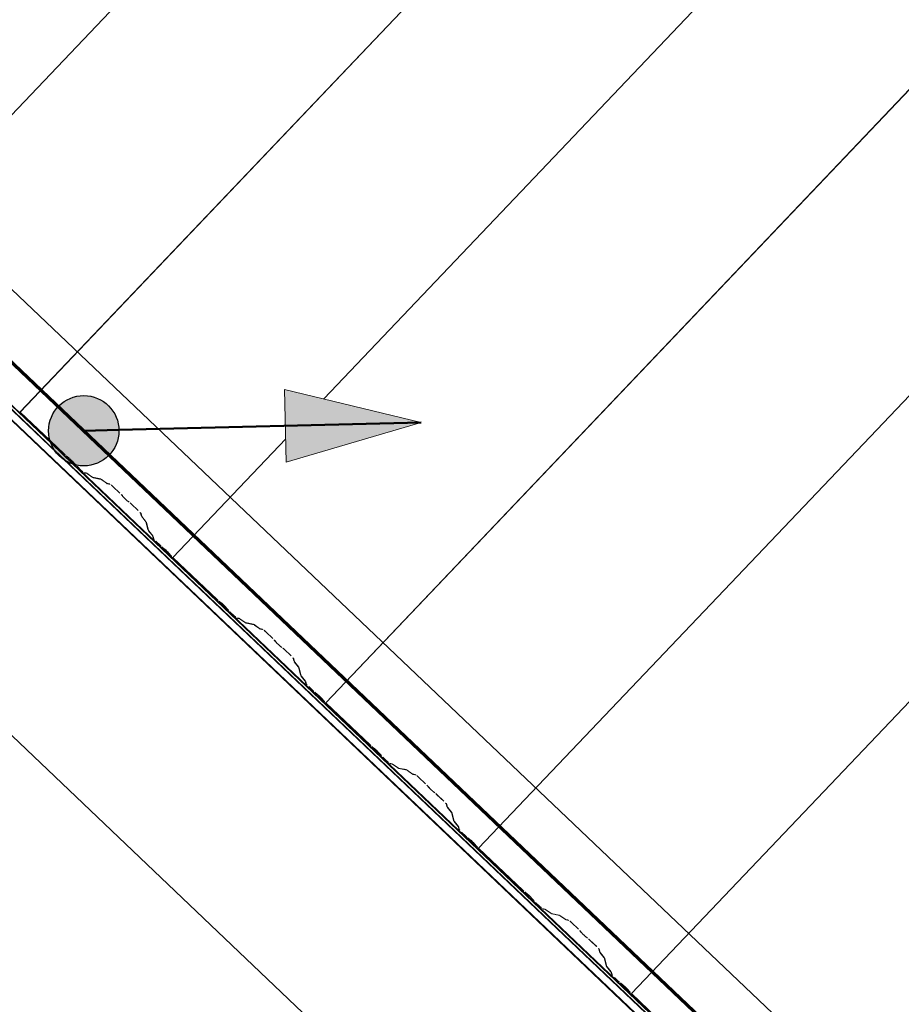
# Model space of a CAD drawing. Header units: metres. Extents: x 32343131.6 to 32343183.7, y 5699223.3 to 5699275.1.
# Tile 113 of 190: x 32343164.2 to 32343165.7, y 5699225.8 to 5699227.6. Entities that reach past the tile are written whole.
import ezdxf

# ---------------------------------------------------------------- set-up
doc = ezdxf.new("R2010")
doc.units = ezdxf.units.M
for name, color, linetype, lineweight in [('0-1', 7, 'Continuous', 5), ('A-ANNO-DIMS', 7, 'Continuous', 9), ('A-ANNO-DIMS-50', 7, 'Continuous', 9), ('A-DETL-GENF', 7, 'Continuous', 18)]:
    doc.layers.add(name, color=color, linetype=linetype, lineweight=lineweight)
for name, color, linetype, lineweight, true_color in [('A-DETL-GENF-3', 5, 'Continuous', 18, 0x0000ff), ('A-DETL-GENF-4', 5, 'Continuous', 50, 0x0000ff), ('A-ROOF-1', 7, 'Continuous', 5, 0xcccccc), ('E-POWR-CNDT-1', 5, 'Continuous', 70, 0x0000ff), ('G-IMPT-1', 5, 'Continuous', 25, 0x0000ff), ('S-BEAM-1', 7, 'Continuous', 5, 0xcccccc)]:
    doc.layers.add(name, color=color, linetype=linetype, lineweight=lineweight, true_color=true_color)
doc.styles.add('Arial', font='arial.ttf', dxfattribs={"height": 0.15})
doc.dimstyles.new('Blitzschutz', dxfattribs={"dimscale": 0.3048, "dimtxt": 0.153039, "dimasz": 0.492126, "dimexe": 0.393701, "dimexo": 0.0625, "dimgap": 0.287073, "dimtad": 1, "dimlfac": 100, "dimrnd": 0.01, "dimdsep": 46, "dimtxsty": 'Arial', "dimblk1": 'OBLIQUE', "dimblk2": 'OBLIQUE', "dimsah": 1, "dimcen": 0.09, "dimdle": 0.393701, "dimadec": 0, "dimazin": 0, "dimtfac": 1, "dimtdec": 4, "dimtix": 1, "dimtmove": 0, "dimatfit": 3, "dimfxl": 0.393701, "dimfxlon": 1, "dimtvp": 1, "dimtfill": 1, "dimtolj": 1, "dimtzin": 0, "dimarcsym": 2})

# ---------------------------------------------------------------- blocks, each defined once
blk = doc.blocks.new('Ortgang Hochpunkt - Ortgang Hochpunkt-3544340-TGA_190_LP5_GR_DA-TGA-01_G_')
at = {"layer": 'A-ROOF-1'}
for p, q in [((89.4753, -25.0355), (54.6993, 8.0497)), ((89.3588, -25.1579), (54.5828, 7.9273)), ((54.5837, 7.9281), (89.3597, -25.1571)), ((89.4753, -25.0355), (54.8986, 7.8602)), ((86.4503, -22.3717), (80.6667, -16.8693)), ((86.4469, -22.3674), (80.6711, -16.8725)), ((86.4407, -22.3554), (80.6826, -16.8773)), ((86.4397, -22.3532), (80.6848, -16.8781)), ((86.4804, -22.392), (86.4397, -22.3532)), ((86.4782, -22.3911), (86.4407, -22.3554)), ((86.4659, -22.3855), (86.4469, -22.3674)), ((86.4569, -22.3779), (86.4503, -22.3717)), ((86.4615, -22.3823), (86.4572, -22.3782)), ((89.3684, -25.1479), (86.4615, -22.3823)), ((89.3689, -25.1474), (86.4659, -22.3855)), ((89.3719, -25.1441), (86.4782, -22.3911)), ((89.3726, -25.1435), (86.4804, -22.392))]:
    blk.add_line(p, q, dxfattribs=at)
blk = doc.blocks.new('ARC_190_LPX_FM_Stellplätze_rvt-1-TGA_190_LP5_GR_DA-TGA-01_G_')
at = {"layer": 'S-BEAM-1'}
for p, q in [((32343163.8805, 5699227.1447), (32343172.1428, 5699235.8292)), ((32343163.8805, 5699227.1447), (32343172.1428, 5699235.8292)), ((32343163.8806, 5699227.1448), (32343172.1429, 5699235.8293)), ((32343163.8806, 5699227.1448), (32343172.1429, 5699235.8293)), ((32343164.1522, 5699226.8862), (32343172.4145, 5699235.5707)), ((32343164.1522, 5699226.8862), (32343172.4145, 5699235.5707)), ((32343164.1523, 5699226.8863), (32343172.4146, 5699235.5708)), ((32343164.1523, 5699226.8863), (32343172.4146, 5699235.5708)), ((32343164.6923, 5699226.9098), (32343172.6863, 5699235.3123)), ((32343164.6923, 5699226.9098), (32343172.6863, 5699235.3123)), ((32343164.6923, 5699226.9098), (32343172.6862, 5699235.3122)), ((32343164.6923, 5699226.9098), (32343172.6862, 5699235.3122)), ((32343164.6956, 5699226.3692), (32343172.9579, 5699235.0538)), ((32343164.6956, 5699226.3692), (32343172.9579, 5699235.0538)), ((32343164.6957, 5699226.3693), (32343172.958, 5699235.0539)), ((32343164.6957, 5699226.3693), (32343172.958, 5699235.0539)), ((32343164.9673, 5699226.1108), (32343173.2296, 5699234.7953)), ((32343164.9673, 5699226.1108), (32343173.2296, 5699234.7953)), ((32343164.9674, 5699226.1109), (32343173.2296, 5699234.7954)), ((32343164.9674, 5699226.1109), (32343173.2296, 5699234.7954)), ((32343165.239, 5699225.8523), (32343173.5012, 5699234.5368)), ((32343165.239, 5699225.8523), (32343173.5012, 5699234.5368)), ((32343165.2391, 5699225.8524), (32343173.5013, 5699234.5369)), ((32343165.2391, 5699225.8524), (32343173.5013, 5699234.5369)), ((32343164.1523, 5699226.8863), (32343164.1522, 5699226.8862)), ((32343164.1522, 5699226.8862), (32343164.1523, 5699226.8863)), ((32343164.1522, 5699226.8862), (32343164.2056, 5699226.8354)), ((32343164.2056, 5699226.8356), (32343164.1523, 5699226.8863)), ((32343164.2311, 5699226.8113), (32343164.2056, 5699226.8356)), ((32343164.2056, 5699226.8354), (32343164.231, 5699226.8112)), ((32343164.4239, 5699226.6277), (32343164.6246, 5699226.8387)), ((32343164.4239, 5699226.6277), (32343164.6246, 5699226.8387)), ((32343164.424, 5699226.6278), (32343164.6246, 5699226.8387)), ((32343164.424, 5699226.6278), (32343164.6246, 5699226.8387)), ((32343164.2391, 5699226.8047), (32343164.2343, 5699226.8085)), ((32343164.235, 5699226.8077), (32343164.2398, 5699226.8039)), ((32343164.2459, 5699226.7981), (32343164.2499, 5699226.7935)), ((32343164.2508, 5699226.7928), (32343164.2467, 5699226.7974)), ((32343164.2536, 5699226.7897), (32343164.2612, 5699226.7826)), ((32343164.2612, 5699226.7826), (32343164.2537, 5699226.7898)), ((32343164.2703, 5699226.778), (32343164.2659, 5699226.7789)), ((32343164.2669, 5699226.7778), (32343164.2714, 5699226.7769)), ((32343164.2805, 5699226.7707), (32343164.2713, 5699226.7774)), ((32343164.2722, 5699226.7765), (32343164.2814, 5699226.7698)), ((32343164.2958, 5699226.7673), (32343164.2813, 5699226.7703)), ((32343164.2824, 5699226.7692), (32343164.2968, 5699226.7663)), ((32343164.306, 5699226.7601), (32343164.2968, 5699226.7668)), ((32343164.2976, 5699226.7658), (32343164.3069, 5699226.7592)), ((32343164.3117, 5699226.7586), (32343164.3068, 5699226.7596)), ((32343164.3078, 5699226.7586), (32343164.3128, 5699226.7576)), ((32343164.3174, 5699226.7538), (32343164.3297, 5699226.7421)), ((32343164.3298, 5699226.7422), (32343164.3175, 5699226.7539)), ((32343164.3332, 5699226.7385), (32343164.3349, 5699226.7363)), ((32343164.3359, 5699226.7355), (32343164.3341, 5699226.7377)), ((32343164.3454, 5699226.727), (32343164.3431, 5699226.7287)), ((32343164.3439, 5699226.7278), (32343164.3462, 5699226.7261)), ((32343164.35, 5699226.7229), (32343164.3623, 5699226.7111)), ((32343164.3624, 5699226.7112), (32343164.35, 5699226.7229)), ((32343164.3663, 5699226.7067), (32343164.3675, 5699226.7018)), ((32343164.3686, 5699226.7008), (32343164.3674, 5699226.7057)), ((32343164.3681, 5699226.7009), (32343164.3753, 5699226.692)), ((32343164.3762, 5699226.6912), (32343164.3691, 5699226.7)), ((32343164.3758, 5699226.6912), (32343164.3794, 5699226.6769)), ((32343164.3805, 5699226.6759), (32343164.3769, 5699226.6902)), ((32343164.38, 5699226.6759), (32343164.3872, 5699226.6671)), ((32343164.3881, 5699226.6663), (32343164.381, 5699226.6751)), ((32343164.3877, 5699226.6663), (32343164.3888, 5699226.6619)), ((32343164.3899, 5699226.6609), (32343164.3887, 5699226.6653)), ((32343164.3938, 5699226.6564), (32343164.4013, 5699226.6492)), ((32343164.4014, 5699226.6493), (32343164.3939, 5699226.6565)), ((32343164.4093, 5699226.6427), (32343164.4046, 5699226.6465)), ((32343164.4053, 5699226.6457), (32343164.41, 5699226.6419)), ((32343164.4162, 5699226.6361), (32343164.4202, 5699226.6315)), ((32343164.421, 5699226.6308), (32343164.417, 5699226.6354)), ((32343164.424, 5699226.6278), (32343164.4239, 5699226.6277)), ((32343164.4239, 5699226.6277), (32343164.424, 5699226.6278)), ((32343164.4239, 5699226.6277), (32343164.5027, 5699226.5527)), ((32343164.5028, 5699226.5528), (32343164.424, 5699226.6278)), ((32343164.5107, 5699226.5462), (32343164.506, 5699226.55)), ((32343164.5067, 5699226.5492), (32343164.5114, 5699226.5454)), ((32343164.5176, 5699226.5396), (32343164.5216, 5699226.535)), ((32343164.5225, 5699226.5344), (32343164.5184, 5699226.5389)), ((32343164.5253, 5699226.5312), (32343164.5328, 5699226.5241)), ((32343164.5329, 5699226.5242), (32343164.5254, 5699226.5313)), ((32343164.542, 5699226.5195), (32343164.5375, 5699226.5204)), ((32343164.5386, 5699226.5194), (32343164.5431, 5699226.5185)), ((32343164.5522, 5699226.5123), (32343164.543, 5699226.5189)), ((32343164.5439, 5699226.518), (32343164.5531, 5699226.5113)), ((32343164.5675, 5699226.5089), (32343164.553, 5699226.5118)), ((32343164.5541, 5699226.5108), (32343164.5685, 5699226.5078)), ((32343164.5777, 5699226.5016), (32343164.5685, 5699226.5083)), ((32343164.5693, 5699226.5074), (32343164.5785, 5699226.5007)), ((32343164.5834, 5699226.5001), (32343164.5785, 5699226.5012)), ((32343164.5795, 5699226.5001), (32343164.5845, 5699226.4991)), ((32343164.5891, 5699226.4953), (32343164.6014, 5699226.4836)), ((32343164.6015, 5699226.4837), (32343164.5892, 5699226.4954)), ((32343164.6048, 5699226.48), (32343164.6066, 5699226.4778)), ((32343164.6076, 5699226.477), (32343164.6058, 5699226.4792)), ((32343164.617, 5699226.4685), (32343164.6148, 5699226.4702)), ((32343164.6156, 5699226.4693), (32343164.6179, 5699226.4676)), ((32343164.6216, 5699226.4644), (32343164.634, 5699226.4526)), ((32343164.6341, 5699226.4527), (32343164.6217, 5699226.4645)), ((32343164.638, 5699226.4482), (32343164.6392, 5699226.4433)), ((32343164.6403, 5699226.4423), (32343164.639, 5699226.4472)), ((32343164.6398, 5699226.4424), (32343164.6469, 5699226.4335)), ((32343164.6479, 5699226.4327), (32343164.6408, 5699226.4416)), ((32343164.6475, 5699226.4327), (32343164.6511, 5699226.4184)), ((32343164.6522, 5699226.4174), (32343164.6485, 5699226.4317)), ((32343164.6517, 5699226.4175), (32343164.6588, 5699226.4086)), ((32343164.6598, 5699226.4078), (32343164.6527, 5699226.4167)), ((32343164.6593, 5699226.4078), (32343164.6605, 5699226.4034)), ((32343164.6616, 5699226.4024), (32343164.6604, 5699226.4068)), ((32343164.6655, 5699226.3979), (32343164.673, 5699226.3908)), ((32343164.6731, 5699226.3908), (32343164.6656, 5699226.398)), ((32343164.681, 5699226.3842), (32343164.6762, 5699226.388)), ((32343164.6769, 5699226.3872), (32343164.6817, 5699226.3834)), ((32343164.6878, 5699226.3776), (32343164.6919, 5699226.373)), ((32343164.6927, 5699226.3724), (32343164.6887, 5699226.3769)), ((32343164.6957, 5699226.3693), (32343164.6956, 5699226.3692)), ((32343164.6956, 5699226.3692), (32343164.6957, 5699226.3693)), ((32343164.6956, 5699226.3692), (32343164.7744, 5699226.2943)), ((32343164.7745, 5699226.2943), (32343164.6957, 5699226.3693)), ((32343164.7824, 5699226.2877), (32343164.7777, 5699226.2915)), ((32343164.7784, 5699226.2907), (32343164.7831, 5699226.2869)), ((32343164.7893, 5699226.2811), (32343164.7933, 5699226.2765)), ((32343164.7941, 5699226.2759), (32343164.7901, 5699226.2804)), ((32343164.797, 5699226.2727), (32343164.8045, 5699226.2656)), ((32343164.8046, 5699226.2657), (32343164.7971, 5699226.2728)), ((32343164.8137, 5699226.261), (32343164.8092, 5699226.2619)), ((32343164.8103, 5699226.2609), (32343164.8148, 5699226.26)), ((32343164.8239, 5699226.2538), (32343164.8147, 5699226.2604)), ((32343164.8155, 5699226.2595), (32343164.8248, 5699226.2529)), ((32343164.8392, 5699226.2504), (32343164.8247, 5699226.2533)), ((32343164.8258, 5699226.2523), (32343164.8402, 5699226.2493)), ((32343164.8494, 5699226.2431), (32343164.8402, 5699226.2498)), ((32343164.841, 5699226.2489), (32343164.8502, 5699226.2422)), ((32343164.8551, 5699226.2417), (32343164.8502, 5699226.2427)), ((32343164.8512, 5699226.2416), (32343164.8562, 5699226.2406)), ((32343164.8608, 5699226.2369), (32343164.8731, 5699226.2251)), ((32343164.8732, 5699226.2252), (32343164.8609, 5699226.237)), ((32343164.8765, 5699226.2216), (32343164.8783, 5699226.2194)), ((32343164.8793, 5699226.2186), (32343164.8775, 5699226.2208)), ((32343164.8887, 5699226.2101), (32343164.8865, 5699226.2117)), ((32343164.8873, 5699226.2108), (32343164.8896, 5699226.2091)), ((32343164.8933, 5699226.2059), (32343164.9057, 5699226.1942)), ((32343164.9057, 5699226.1943), (32343164.8934, 5699226.206)), ((32343164.9096, 5699226.1897), (32343164.9109, 5699226.1849)), ((32343164.912, 5699226.1839), (32343164.9107, 5699226.1887)), ((32343164.9115, 5699226.1839), (32343164.9186, 5699226.175)), ((32343164.9196, 5699226.1742), (32343164.9125, 5699226.1831)), ((32343164.9191, 5699226.1743), (32343164.9228, 5699226.16)), ((32343164.9239, 5699226.1589), (32343164.9202, 5699226.1733)), ((32343164.9234, 5699226.159), (32343164.9305, 5699226.1501)), ((32343164.9315, 5699226.1493), (32343164.9244, 5699226.1582)), ((32343164.931, 5699226.1494), (32343164.9322, 5699226.145)), ((32343164.9332, 5699226.1439), (32343164.9321, 5699226.1483)), ((32343164.9371, 5699226.1394), (32343164.9447, 5699226.1323)), ((32343164.9448, 5699226.1324), (32343164.9372, 5699226.1395)), ((32343164.9527, 5699226.1258), (32343164.9479, 5699226.1296)), ((32343164.9486, 5699226.1288), (32343164.9534, 5699226.125)), ((32343164.9595, 5699226.1191), (32343164.9636, 5699226.1146)), ((32343164.9644, 5699226.1139), (32343164.9604, 5699226.1185)), ((32343164.9674, 5699226.1109), (32343164.9673, 5699226.1108)), ((32343164.9673, 5699226.1108), (32343164.9674, 5699226.1109)), ((32343164.9673, 5699226.1108), (32343165.0461, 5699226.0358)), ((32343165.0462, 5699226.0359), (32343164.9674, 5699226.1109)), ((32343165.0541, 5699226.0293), (32343165.0494, 5699226.0331)), ((32343165.0501, 5699226.0323), (32343165.0548, 5699226.0285)), ((32343165.061, 5699226.0226), (32343165.065, 5699226.0181)), ((32343165.0658, 5699226.0174), (32343165.0618, 5699226.022)), ((32343165.0687, 5699226.0143), (32343165.0762, 5699226.0071)), ((32343165.0763, 5699226.0072), (32343165.0688, 5699226.0144)), ((32343165.0854, 5699226.0025), (32343165.0809, 5699226.0034)), ((32343165.082, 5699226.0024), (32343165.0864, 5699226.0015)), ((32343165.0956, 5699225.9953), (32343165.0864, 5699226.002)), ((32343165.0872, 5699226.001), (32343165.0964, 5699225.9944)), ((32343165.1108, 5699225.9919), (32343165.0964, 5699225.9948)), ((32343165.0974, 5699225.9938), (32343165.1119, 5699225.9909)), ((32343165.1211, 5699225.9847), (32343165.1118, 5699225.9913)), ((32343165.1127, 5699225.9904), (32343165.1219, 5699225.9837)), ((32343165.1268, 5699225.9832), (32343165.1218, 5699225.9842)), ((32343165.1229, 5699225.9832), (32343165.1278, 5699225.9822)), ((32343165.1325, 5699225.9784), (32343165.1448, 5699225.9667)), ((32343165.1449, 5699225.9668), (32343165.1326, 5699225.9785)), ((32343165.1482, 5699225.9631), (32343165.15, 5699225.9609)), ((32343165.151, 5699225.9601), (32343165.1492, 5699225.9623)), ((32343165.1604, 5699225.9516), (32343165.1581, 5699225.9533)), ((32343165.159, 5699225.9523), (32343165.1613, 5699225.9507)), ((32343165.165, 5699225.9474), (32343165.1773, 5699225.9357)), ((32343165.1774, 5699225.9358), (32343165.1651, 5699225.9475)), ((32343165.1813, 5699225.9313), (32343165.1826, 5699225.9264)), ((32343165.1837, 5699225.9254), (32343165.1824, 5699225.9303)), ((32343165.1832, 5699225.9254), (32343165.1903, 5699225.9166)), ((32343165.1913, 5699225.9157), (32343165.1842, 5699225.9246)), ((32343165.1908, 5699225.9158), (32343165.1945, 5699225.9015)), ((32343165.1956, 5699225.9005), (32343165.1919, 5699225.9148)), ((32343165.1951, 5699225.9005), (32343165.2022, 5699225.8916)), ((32343165.2032, 5699225.8908), (32343165.1961, 5699225.8997)), ((32343165.2027, 5699225.8909), (32343165.2038, 5699225.8865)), ((32343165.2049, 5699225.8855), (32343165.2038, 5699225.8899)), ((32343165.2088, 5699225.8809), (32343165.2164, 5699225.8738)), ((32343165.2164, 5699225.8739), (32343165.2089, 5699225.881)), ((32343165.2244, 5699225.8673), (32343165.2196, 5699225.8711)), ((32343165.2203, 5699225.8703), (32343165.2251, 5699225.8665)), ((32343165.2312, 5699225.8606), (32343165.2353, 5699225.8561)), ((32343165.2361, 5699225.8554), (32343165.2321, 5699225.86)), ((32343165.2391, 5699225.8524), (32343165.239, 5699225.8523)), ((32343165.239, 5699225.8523), (32343165.2391, 5699225.8524)), ((32343165.239, 5699225.8523), (32343165.3178, 5699225.7773)), ((32343165.3179, 5699225.7774), (32343165.2391, 5699225.8524))]:
    blk.add_line(p, q, dxfattribs=at)
for centre, major_axis, ratio, start_param, end_param in [((32343164.2315, 5699226.8117), (-0.00543, 0.00517), 0.087156, 1.570796, 2.355303), ((32343164.2315, 5699226.8117), (-0.00435, 0.00414), 0.087157, 1.570796, 2.355302), ((32343164.2426, 5699226.8007), (-0.00543, 0.00517), 0.087156, 5.235393, 5.496898), ((32343164.2426, 5699226.8007), (-0.00543, 0.00517), 0.087155, 3.927883, 5.169167), ((32343164.2426, 5699226.8007), (-0.00435, 0.00414), 0.087155, 4.231679, 5.496896), ((32343164.2426, 5699226.8007), (-0.00435, 0.00414), 0.087156, 3.927879, 4.189385), ((32343164.2541, 5699226.7902), (-0.00543, 0.00517), 0.087156, 0.78629, 1.047794), ((32343164.2541, 5699226.7902), (-0.00435, 0.00414), 0.087156, 0.786292, 0.951459), ((32343164.2541, 5699226.7902), (-0.00543, 0.00517), 0.087155, 1.062208, 1.570796), ((32343164.2541, 5699226.7902), (-0.00435, 0.00414), 0.087156, 1.047793, 1.570797), ((32343164.2616, 5699226.783), (-0.00435, 0.00414), 0.087156, 1.570796, 3.003603), ((32343164.2616, 5699226.783), (-0.00543, 0.00517), 0.087156, 1.570796, 3.003604), ((32343164.2756, 5699226.7728), (-0.00543, 0.00517), 0.087156, 5.711273, 6.145196), ((32343164.2756, 5699226.7728), (-0.00435, 0.00414), 0.087156, 5.711277, 6.145196), ((32343164.2771, 5699226.7744), (-0.00435, 0.00414), 0.087156, 2.569679, 3.003604), ((32343164.2771, 5699226.7744), (-0.00543, 0.00517), 0.087156, 2.56968, 3.003602), ((32343164.3011, 5699226.7621), (-0.00543, 0.00517), 0.087156, 5.711273, 6.145199), ((32343164.3011, 5699226.7621), (-0.00435, 0.00414), 0.087156, 5.711273, 6.145196), ((32343164.3025, 5699226.7638), (-0.00435, 0.00414), 0.087156, 2.56968, 3.003604), ((32343164.3025, 5699226.7638), (-0.00543, 0.00517), 0.087156, 2.56968, 3.003601), ((32343164.317, 5699226.7534), (-0.00543, 0.00517), 0.087156, 4.712389, 6.145196), ((32343164.317, 5699226.7534), (-0.00435, 0.00414), 0.087156, 4.712389, 6.145196), ((32343164.3294, 5699226.7417), (-0.00435, 0.00414), 0.087155, 3.741013, 4.71239), ((32343164.3294, 5699226.7417), (-0.00543, 0.00517), 0.087156, 3.74101, 4.71239), ((32343164.3397, 5699226.7323), (-0.00543, 0.00517), 0.087156, 0.599417, 2.542175), ((32343164.3397, 5699226.7323), (-0.00435, 0.00414), 0.087156, 0.599417, 2.542175), ((32343164.3496, 5699226.7225), (-0.00543, 0.00517), 0.087156, 4.712389, 5.683762), ((32343164.3496, 5699226.7225), (-0.00435, 0.00414), 0.087156, 4.712389, 5.683768), ((32343164.3619, 5699226.7107), (-0.00435, 0.00414), 0.087155, 3.279585, 4.712389), ((32343164.3619, 5699226.7107), (-0.00543, 0.00517), 0.087156, 3.279581, 4.712389), ((32343164.373, 5699226.6968), (-0.00543, 0.00517), 0.087156, 0.137989, 0.571913), ((32343164.373, 5699226.6968), (-0.00435, 0.00414), 0.087156, 0.137995, 0.571912), ((32343164.3714, 5699226.6953), (-0.00435, 0.00414), 0.087156, 3.279579, 3.713505), ((32343164.3714, 5699226.6953), (-0.00543, 0.00517), 0.087156, 3.279581, 3.713506), ((32343164.3849, 5699226.6719), (-0.00543, 0.00517), 0.087156, 0.137989, 0.571916), ((32343164.3849, 5699226.6719), (-0.00435, 0.00414), 0.087156, 0.137993, 0.571912), ((32343164.3833, 5699226.6704), (-0.00435, 0.00414), 0.087156, 3.279576, 3.713505), ((32343164.3833, 5699226.6704), (-0.00543, 0.00517), 0.087156, 3.279581, 3.713501), ((32343164.3942, 5699226.6569), (-0.00543, 0.00517), 0.087156, 0.137989, 1.570796), ((32343164.3942, 5699226.6569), (-0.00435, 0.00414), 0.087156, 0.137988, 1.570796), ((32343164.4017, 5699226.6497), (-0.00543, 0.00517), 0.087156, 1.570796, 2.355301), ((32343164.4017, 5699226.6497), (-0.00435, 0.00414), 0.087155, 1.570796, 2.355303), ((32343164.4128, 5699226.6387), (-0.00543, 0.00517), 0.087156, 3.927883, 5.496897), ((32343164.4128, 5699226.6387), (-0.00435, 0.00414), 0.087156, 3.927882, 5.496895), ((32343164.4243, 5699226.6282), (-0.00543, 0.00517), 0.087156, 0.78629, 1.570796), ((32343164.4243, 5699226.6282), (-0.00435, 0.00414), 0.087155, 0.786293, 1.570796), ((32343164.5032, 5699226.5532), (-0.00543, 0.00517), 0.087156, 1.570796, 2.355303), ((32343164.5032, 5699226.5532), (-0.00435, 0.00414), 0.087156, 1.570796, 2.355302), ((32343164.5143, 5699226.5422), (-0.00543, 0.00517), 0.087155, 3.927883, 5.496896), ((32343164.5143, 5699226.5422), (-0.00435, 0.00414), 0.087155, 3.927884, 5.496896), ((32343164.5258, 5699226.5317), (-0.00543, 0.00517), 0.087155, 0.786291, 1.570797), ((32343164.5258, 5699226.5317), (-0.00435, 0.00414), 0.087156, 0.786293, 1.570797), ((32343164.5333, 5699226.5245), (-0.00543, 0.00517), 0.087156, 1.570796, 3.003608), ((32343164.5333, 5699226.5245), (-0.00435, 0.00414), 0.087156, 1.570796, 3.003604), ((32343164.5473, 5699226.5143), (-0.00543, 0.00517), 0.087156, 5.711273, 6.1452), ((32343164.5473, 5699226.5143), (-0.00435, 0.00414), 0.087156, 5.711272, 6.145196), ((32343164.5487, 5699226.5159), (-0.00435, 0.00414), 0.087155, 2.569683, 3.003604), ((32343164.5487, 5699226.5159), (-0.00543, 0.00517), 0.087156, 2.56968, 3.003601), ((32343164.5728, 5699226.5037), (-0.00543, 0.00517), 0.087156, 5.711273, 6.145198), ((32343164.5728, 5699226.5037), (-0.00435, 0.00414), 0.087155, 5.711271, 6.145197), ((32343164.5742, 5699226.5053), (-0.00435, 0.00414), 0.087156, 2.569679, 3.003604), ((32343164.5742, 5699226.5053), (-0.00543, 0.00517), 0.087156, 2.56968, 3.003601), ((32343164.5887, 5699226.495), (-0.00543, 0.00517), 0.087156, 4.712389, 6.145196), ((32343164.5887, 5699226.495), (-0.00435, 0.00414), 0.087156, 4.712389, 6.145196), ((32343164.6011, 5699226.4832), (-0.00435, 0.00414), 0.087156, 3.741009, 4.712389), ((32343164.6011, 5699226.4832), (-0.00543, 0.00517), 0.087155, 3.74101, 4.712389), ((32343164.6114, 5699226.4738), (-0.00543, 0.00517), 0.087156, 0.599417, 2.542178), ((32343164.6114, 5699226.4738), (-0.00435, 0.00414), 0.087156, 0.599418, 2.542175), ((32343164.6213, 5699226.464), (-0.00543, 0.00517), 0.087156, 4.712389, 5.683766), ((32343164.6213, 5699226.464), (-0.00435, 0.00414), 0.087155, 4.712389, 5.683768), ((32343164.6336, 5699226.4523), (-0.00435, 0.00414), 0.087156, 3.27958, 4.712389), ((32343164.6336, 5699226.4523), (-0.00543, 0.00517), 0.087156, 3.279582, 4.712389), ((32343164.6446, 5699226.4383), (-0.00543, 0.00517), 0.087156, 0.137989, 0.57191), ((32343164.6446, 5699226.4383), (-0.00435, 0.00414), 0.087155, 0.13799, 0.571912), ((32343164.6431, 5699226.4368), (-0.00435, 0.00414), 0.087156, 3.279579, 3.713505), ((32343164.6431, 5699226.4368), (-0.00543, 0.00517), 0.087156, 3.279581, 3.713506), ((32343164.6565, 5699226.4134), (-0.00543, 0.00517), 0.087155, 0.137989, 0.571912), ((32343164.6565, 5699226.4134), (-0.00435, 0.00414), 0.087156, 0.137991, 0.571912), ((32343164.655, 5699226.4119), (-0.00435, 0.00414), 0.087156, 3.279578, 3.713505), ((32343164.655, 5699226.4119), (-0.00543, 0.00517), 0.087156, 3.279581, 3.713503), ((32343164.6659, 5699226.3984), (-0.00543, 0.00517), 0.087156, 0.137989, 1.570796), ((32343164.6659, 5699226.3984), (-0.00435, 0.00414), 0.087156, 0.137994, 1.570797), ((32343164.6734, 5699226.3912), (-0.00543, 0.00517), 0.087156, 1.570796, 2.355302), ((32343164.6734, 5699226.3912), (-0.00435, 0.00414), 0.087155, 1.570796, 2.355303), ((32343164.6845, 5699226.3803), (-0.00543, 0.00517), 0.087156, 3.927883, 5.496897), ((32343164.6845, 5699226.3803), (-0.00435, 0.00414), 0.087155, 3.927882, 5.496896), ((32343164.696, 5699226.3697), (-0.00543, 0.00517), 0.087156, 0.78629, 1.570796), ((32343164.696, 5699226.3697), (-0.00435, 0.00414), 0.087156, 0.786292, 1.570796), ((32343164.7749, 5699226.2947), (-0.00543, 0.00517), 0.087156, 1.570796, 2.355303), ((32343164.7749, 5699226.2947), (-0.00435, 0.00414), 0.087156, 1.570796, 2.355302), ((32343164.786, 5699226.2838), (-0.00543, 0.00517), 0.087156, 3.927883, 5.496893), ((32343164.786, 5699226.2838), (-0.00435, 0.00414), 0.087156, 3.927885, 5.496895), ((32343164.7975, 5699226.2732), (-0.00543, 0.00517), 0.087156, 0.78629, 1.570796), ((32343164.7975, 5699226.2732), (-0.00435, 0.00414), 0.087156, 0.78629, 1.570796), ((32343164.805, 5699226.2661), (-0.00543, 0.00517), 0.087156, 1.570796, 3.003607), ((32343164.805, 5699226.2661), (-0.00435, 0.00414), 0.087156, 1.570796, 3.003604), ((32343164.819, 5699226.2558), (-0.00543, 0.00517), 0.087156, 5.711273, 6.145194), ((32343164.819, 5699226.2558), (-0.00435, 0.00414), 0.087155, 5.711271, 6.145197), ((32343164.8204, 5699226.2575), (-0.00435, 0.00414), 0.087155, 2.569683, 3.003604), ((32343164.8204, 5699226.2575), (-0.00543, 0.00517), 0.087156, 2.56968, 3.003601), ((32343164.8445, 5699226.2452), (-0.00543, 0.00517), 0.087156, 5.711273, 6.145195), ((32343164.8445, 5699226.2452), (-0.00435, 0.00414), 0.087156, 5.71127, 6.145197), ((32343164.8459, 5699226.2468), (-0.00435, 0.00414), 0.087155, 2.569681, 3.003604), ((32343164.8459, 5699226.2468), (-0.00543, 0.00517), 0.087156, 2.56968, 3.003601), ((32343164.8604, 5699226.2365), (-0.00543, 0.00517), 0.087156, 4.712389, 6.145191), ((32343164.8604, 5699226.2365), (-0.00435, 0.00414), 0.087155, 4.712389, 6.145197), ((32343164.8727, 5699226.2248), (-0.00435, 0.00414), 0.087156, 3.741007, 4.712389), ((32343164.8727, 5699226.2248), (-0.00543, 0.00517), 0.087156, 3.74101, 4.712389), ((32343164.8831, 5699226.2154), (-0.00543, 0.00517), 0.087156, 0.599417, 2.542175), ((32343164.8831, 5699226.2154), (-0.00435, 0.00414), 0.087156, 0.599418, 2.542175), ((32343164.893, 5699226.2055), (-0.00543, 0.00517), 0.087156, 4.712389, 5.683768), ((32343164.893, 5699226.2055), (-0.00435, 0.00414), 0.087156, 4.712389, 5.683768), ((32343164.9053, 5699226.1938), (-0.00435, 0.00414), 0.087156, 3.279581, 4.712389), ((32343164.9053, 5699226.1938), (-0.00543, 0.00517), 0.087156, 3.279581, 4.712389), ((32343164.9163, 5699226.1798), (-0.00543, 0.00517), 0.087156, 0.137989, 0.571912), ((32343164.9163, 5699226.1798), (-0.00435, 0.00414), 0.087156, 0.137986, 0.571912), ((32343164.9148, 5699226.1783), (-0.00435, 0.00414), 0.087156, 3.279578, 3.713505), ((32343164.9148, 5699226.1783), (-0.00543, 0.00517), 0.087156, 3.279581, 3.713505), ((32343164.9282, 5699226.1549), (-0.00543, 0.00517), 0.087156, 0.137989, 0.57191), ((32343164.9282, 5699226.1549), (-0.00435, 0.00414), 0.087156, 0.137989, 0.571912), ((32343164.9267, 5699226.1534), (-0.00435, 0.00414), 0.087156, 3.279579, 3.713505), ((32343164.9267, 5699226.1534), (-0.00543, 0.00517), 0.087155, 3.279582, 3.713505), ((32343164.9376, 5699226.1399), (-0.00543, 0.00517), 0.087155, 0.137989, 1.570797), ((32343164.9376, 5699226.1399), (-0.00435, 0.00414), 0.087156, 0.137994, 1.570797), ((32343164.9451, 5699226.1327), (-0.00543, 0.00517), 0.087156, 1.570796, 2.355303), ((32343164.9451, 5699226.1327), (-0.00435, 0.00414), 0.087155, 1.570796, 2.355303), ((32343164.9562, 5699226.1218), (-0.00543, 0.00517), 0.087156, 3.927883, 5.496895), ((32343164.9562, 5699226.1218), (-0.00435, 0.00414), 0.087155, 3.927881, 5.496896), ((32343164.9677, 5699226.1112), (-0.00543, 0.00517), 0.087156, 0.78629, 1.570796), ((32343164.9677, 5699226.1112), (-0.00435, 0.00414), 0.087156, 0.786289, 1.570796), ((32343165.0465, 5699226.0363), (-0.00543, 0.00517), 0.087156, 1.570796, 2.355301), ((32343165.0465, 5699226.0363), (-0.00435, 0.00414), 0.087156, 1.570796, 2.355302), ((32343165.0576, 5699226.0253), (-0.00543, 0.00517), 0.087156, 3.927883, 5.496896), ((32343165.0576, 5699226.0253), (-0.00435, 0.00414), 0.087156, 3.927885, 5.496895), ((32343165.0692, 5699226.0147), (-0.00543, 0.00517), 0.087156, 0.78629, 1.570796), ((32343165.0692, 5699226.0147), (-0.00435, 0.00414), 0.087156, 0.786286, 1.570796), ((32343165.0767, 5699226.0076), (-0.00543, 0.00517), 0.087156, 1.570796, 3.003607), ((32343165.0767, 5699226.0076), (-0.00435, 0.00414), 0.087156, 1.570797, 3.003604), ((32343165.0907, 5699225.9974), (-0.00543, 0.00517), 0.087156, 5.711273, 6.145194), ((32343165.0907, 5699225.9974), (-0.00435, 0.00414), 0.087155, 5.71127, 6.145197), ((32343165.0921, 5699225.999), (-0.00435, 0.00414), 0.087156, 2.569682, 3.003604), ((32343165.0921, 5699225.999), (-0.00543, 0.00517), 0.087156, 2.56968, 3.003605), ((32343165.1162, 5699225.9867), (-0.00543, 0.00517), 0.087156, 5.711273, 6.145194), ((32343165.1162, 5699225.9867), (-0.00435, 0.00414), 0.087155, 5.711271, 6.145197), ((32343165.1176, 5699225.9883), (-0.00435, 0.00414), 0.087155, 2.569679, 3.003604), ((32343165.1176, 5699225.9883), (-0.00543, 0.00517), 0.087156, 2.56968, 3.003605), ((32343165.1321, 5699225.978), (-0.00543, 0.00517), 0.087156, 4.712389, 6.145195), ((32343165.1321, 5699225.978), (-0.00435, 0.00414), 0.087156, 4.712389, 6.145197), ((32343165.1444, 5699225.9663), (-0.00435, 0.00414), 0.087156, 3.741005, 4.712389), ((32343165.1444, 5699225.9663), (-0.00543, 0.00517), 0.087156, 3.74101, 4.712389), ((32343165.1548, 5699225.9569), (-0.00543, 0.00517), 0.087155, 0.599417, 2.542176), ((32343165.1548, 5699225.9569), (-0.00435, 0.00414), 0.087156, 0.599418, 2.542176), ((32343165.1647, 5699225.947), (-0.00543, 0.00517), 0.087156, 4.712389, 5.683769), ((32343165.1647, 5699225.947), (-0.00435, 0.00414), 0.087155, 4.71239, 5.683769), ((32343165.177, 5699225.9353), (-0.00435, 0.00414), 0.087156, 3.279581, 4.712389), ((32343165.177, 5699225.9353), (-0.00543, 0.00517), 0.087156, 3.279581, 4.712389), ((32343165.188, 5699225.9213), (-0.00543, 0.00517), 0.087156, 0.137989, 0.571913), ((32343165.188, 5699225.9213), (-0.00435, 0.00414), 0.087156, 0.137987, 0.571912), ((32343165.1865, 5699225.9198), (-0.00435, 0.00414), 0.087155, 3.279577, 3.713505), ((32343165.1865, 5699225.9198), (-0.00543, 0.00517), 0.087156, 3.279581, 3.713503), ((32343165.1999, 5699225.8964), (-0.00543, 0.00517), 0.087156, 0.137989, 0.571909), ((32343165.1999, 5699225.8964), (-0.00435, 0.00414), 0.087156, 0.13799, 0.571912), ((32343165.1984, 5699225.8949), (-0.00435, 0.00414), 0.087156, 3.279579, 3.713505), ((32343165.1984, 5699225.8949), (-0.00543, 0.00517), 0.087156, 3.279581, 3.713502), ((32343165.2093, 5699225.8814), (-0.00543, 0.00517), 0.087156, 0.137989, 1.570796), ((32343165.2093, 5699225.8814), (-0.00435, 0.00414), 0.087156, 0.137991, 1.570796), ((32343165.2168, 5699225.8743), (-0.00435, 0.00414), 0.087156, 1.570796, 2.355302), ((32343165.2168, 5699225.8743), (-0.00543, 0.00517), 0.087156, 1.570796, 2.355303), ((32343165.2279, 5699225.8633), (-0.00543, 0.00517), 0.087156, 3.927883, 5.496893), ((32343165.2279, 5699225.8633), (-0.00435, 0.00414), 0.087155, 3.927883, 5.496896), ((32343165.2394, 5699225.8528), (-0.00543, 0.00517), 0.087156, 0.78629, 1.570796), ((32343165.2394, 5699225.8528), (-0.00435, 0.00414), 0.087156, 0.786288, 1.570796)]:
    blk.add_ellipse(centre, major_axis=major_axis, ratio=ratio, start_param=start_param, end_param=end_param, dxfattribs=at)
at = {"layer": 'A-ROOF-1'}
blk.add_blockref('Ortgang Hochpunkt - Ortgang Hochpunkt-3544340-TGA_190_LP5_GR_DA-TGA-01_G_', (32343077.7673, 5699249.1855), dxfattribs=at)
blk = doc.blocks.new('Symbol_Elektro_Leitung_Hoch_Runter - Zeichnung1_dwg_E-Blitz-Anschlusspunkt-7483321-TGA_190_LP5_GR_DA-TGA-01_G_')
at = {"layer": 'G-IMPT-1'}
blk.add_hatch(color=256, dxfattribs=at).paths.add_polyline_path([(0, -0.0625), (0.0162, -0.0604), (0.0313, -0.0541), (0.0442, -0.0442), (0.0541, -0.0313), (0.0604, -0.0162), (0.0625, 0), (0.0604, 0.0162), (0.0541, 0.0313), (0.0442, 0.0442), (0.0313, 0.0541), (0.0162, 0.0604), (0, 0.0625), (-0.0162, 0.0604), (-0.0313, 0.0541), (-0.0442, 0.0442), (-0.0541, 0.0313), (-0.0604, 0.0162), (-0.0625, 0), (-0.0604, -0.0162), (-0.0541, -0.0313), (-0.0442, -0.0442), (-0.0313, -0.0541), (-0.0162, -0.0604)])
blk.add_circle((0, 0), 0.0625, dxfattribs=at)
blk = doc.blocks.new('Symbol_Elektro_Leitung_Hoch_Runter - Nach unten-7483331-TGA_190_LP5_GR_DA-TGA-01_G_')
at = {"layer": 'A-DETL-GENF-3'}
blk.add_hatch(color=256, dxfattribs=at).paths.add_polyline_path([(-0.4243, -0.4243), (-0.2078, -0.2993), (-0.2993, -0.2078)])
at = {"layer": 'A-DETL-GENF'}
for p, q in [((-0.2993, -0.2078), (-0.4243, -0.4243)), ((-0.2078, -0.2993), (-0.2993, -0.2078)), ((-0.4243, -0.4243), (-0.2078, -0.2993))]:
    blk.add_line(p, q, dxfattribs=at)
at = {"layer": 'A-DETL-GENF-4'}
for p, q in [((0, 0), (-0.0442, -0.0442)), ((-0.0442, -0.0442), (-0.4243, -0.4243))]:
    blk.add_line(p, q, dxfattribs=at)
blk.add_blockref('Symbol_Elektro_Leitung_Hoch_Runter - Zeichnung1_dwg_E-Blitz-Anschlusspunkt-7483321-TGA_190_LP5_GR_DA-TGA-01_G_', (0, 0))
blk = doc.blocks.new('DIMBLOCK1-TGA_190_LP5_GR_DA-TGA-01_G_')
at = {"layer": 'A-ANNO-DIMS-50', "transparency": 16777216}
for p, q in [((32343163.934, 5699226.5045), (32343164.0167, 5699226.5914)), ((32343163.934, 5699226.5045), (32343163.8513, 5699226.4176)), ((32343166.9189, 5699223.6647), (32343163.934, 5699226.5045)), ((32343166.832, 5699223.7474), (32343166.9147, 5699223.8343)), ((32343166.832, 5699223.7474), (32343166.7493, 5699223.6605))]:
    blk.add_line(p, q, dxfattribs=at)
at = {"layer": 'A-ANNO-DIMS-50', "lineweight": 35, "transparency": 16777216}
for p, q in [((32343163.934, 5699226.5045), (32343163.828, 5699226.5019)), ((32343163.934, 5699226.5045), (32343164.04, 5699226.5071)), ((32343166.832, 5699223.7474), (32343166.938, 5699223.75)), ((32343166.832, 5699223.7474), (32343166.726, 5699223.7448))]:
    blk.add_line(p, q, dxfattribs=at)
at = {"layer": 'A-ANNO-DIMS-50', "color": 0, "transparency": 16777216, "insert": (32343165.4366, 5699224.6853), "char_height": 0.15, "width": 0.822172, "attachment_point": 1, "rotation": 136.4273, "line_spacing_factor": 0.941778, "style": 'Arial', "bg_fill": 3, "box_fill_scale": 1.25, "bg_fill_color": 256, "bg_fill_true_color": 13158600, "bg_fill_transparency": 0}
blk.add_mtext('400 cm', dxfattribs=at)
blk = doc.blocks.new('_Oblique')
at = {"color": 0, "linetype": 'ByBlock', "lineweight": -2}
blk.add_line((-0.5, -0.5), (0.5, 0.5), dxfattribs=at)
blk = doc.blocks.new('DIMBLOCK8-TGA_190_LP5_GR_DA-TGA-01_G_')
at = {"layer": 'A-ANNO-DIMS-50', "transparency": 16777216}
for p, q in [((32343157.7934, 5699231.6564), (32343157.8761, 5699231.7434)), ((32343157.7934, 5699231.6564), (32343157.7106, 5699231.5695)), ((32343166.5743, 5699223.3024), (32343157.7934, 5699231.6564)), ((32343166.4874, 5699223.3851), (32343166.5701, 5699223.4721)), ((32343166.4874, 5699223.3851), (32343166.4046, 5699223.2982))]:
    blk.add_line(p, q, dxfattribs=at)
at = {"layer": 'A-ANNO-DIMS-50', "lineweight": 35, "transparency": 16777216}
for p, q in [((32343157.7934, 5699231.6564), (32343157.6873, 5699231.6538)), ((32343157.7934, 5699231.6564), (32343157.8994, 5699231.6591)), ((32343166.4874, 5699223.3851), (32343166.3813, 5699223.3825)), ((32343166.4874, 5699223.3851), (32343166.5934, 5699223.3878))]:
    blk.add_line(p, q, dxfattribs=at)
at = {"layer": 'A-ANNO-DIMS-50', "color": 0, "transparency": 16777216, "insert": (32343162.2358, 5699227.0404), "char_height": 0.15, "width": 0.960613, "attachment_point": 1, "rotation": 136.4273, "line_spacing_factor": 0.941778, "style": 'Arial', "bg_fill": 3, "box_fill_scale": 1.25, "bg_fill_color": 256, "bg_fill_true_color": 13158600, "bg_fill_transparency": 0}
blk.add_mtext('1200 cm', dxfattribs=at)

msp = doc.modelspace()

# ---------------------------------------------------------------- linework, layer by layer
at = {"layer": 'E-POWR-CNDT-1'}
msp.add_line((32343158.51489, 5699232.32418), (32343167.14331, 5699224.11527), dxfattribs=at)

# ---------------------------------------------------------------- block references
at = {"layer": '0-1'}
msp.add_blockref('ARC_190_LPX_FM_Stellplätze_rvt-1-TGA_190_LP5_GR_DA-TGA-01_G_', (0, 0), dxfattribs=at)
at = {"layer": 'A-DETL-GENF-3', "rotation": 136.4271608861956}
msp.add_blockref('Symbol_Elektro_Leitung_Hoch_Runter - Nach unten-7483331-TGA_190_LP5_GR_DA-TGA-01_G_', (32343164.26559, 5699226.85304), dxfattribs=at)

# ---------------------------------------------------------------- next in the draw order: dimensions: what is measured, and where the dimension line sits
at = {"layer": 'A-ANNO-DIMS'}
dim = msp.add_linear_dim(base=(32343163.93399, 5699226.5045), p1=(32343166.91471, 5699223.83434), p2=(32343164.01671, 5699226.59144), angle=316.42726, dimstyle='Blitzschutz', override={"dimpost": '<> cm', "dimfxl": 4}, dxfattribs=at)
dim.commit()
dim.dimension.update_dxf_attribs({"geometry": 'DIMBLOCK1-TGA_190_LP5_GR_DA-TGA-01_G_', "text_midpoint": (32343165.49609, 5699225.24483)})

# ---------------------------------------------------------------- next in the draw order: dimensions: what is measured, and where the dimension line sits
dim = msp.add_linear_dim(base=(32343157.79336, 5699231.65645), p1=(32343166.57007, 5699223.47209), p2=(32343157.87607, 5699231.74339), angle=316.42726, dimstyle='Blitzschutz', override={"dimpost": '<> cm', "dimfxl": 11.999999}, dxfattribs=at)
dim.commit()
dim.dimension.update_dxf_attribs({"geometry": 'DIMBLOCK8-TGA_190_LP5_GR_DA-TGA-01_G_', "text_midpoint": (32343162.25346, 5699227.63968)})

doc.saveas('drawing.dxf')
